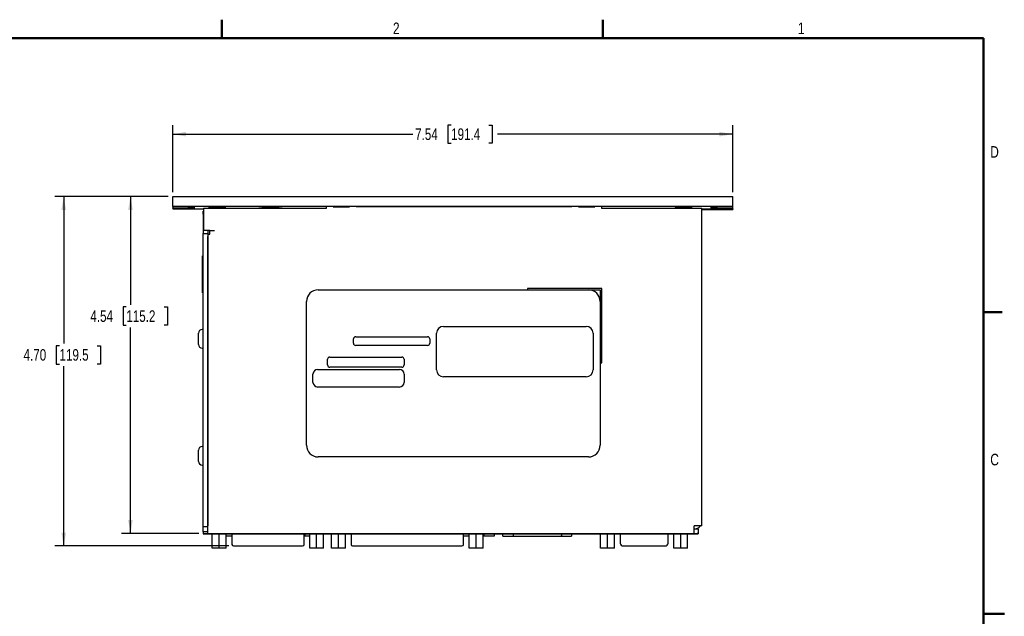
# Model space of a CAD drawing. Header units: inches. Extents: x 0.5 to 21.6, y 0.5 to 16.5.
# Tile 26 of 26: x 8.3 to 21.6, y 8.5 to 16.5. Entities that reach past the tile are written whole.
import ezdxf

# ---------------------------------------------------------------- set-up
doc = ezdxf.new("R2010")
doc.units = ezdxf.units.IN
doc.header["$MEASUREMENT"] = 0
doc.layers.add('2', color=179, linetype='Continuous')
doc.styles.add('SLDTEXTSTYLE0', font='TXT', dxfattribs={"width": 0.773196})
doc.styles.add('SLDTEXTSTYLE1', font='TXT', dxfattribs={"width": 0.75})
doc.dimstyles.new('SLDDIMSTYLE1', dxfattribs={"dimtxt": 0.156, "dimasz": 0.18, "dimexe": 0, "dimexo": 0.0625, "dimgap": 0.039, "dimtad": 0, "dimtih": 1, "dimtoh": 1, "dimrnd": 1e-09, "dimzin": 12, "dimdsep": 46, "dimtxsty": 'SLDTEXTSTYLE1', "dimsah": 1, "dimcen": 0.09, "dimadec": 0, "dimazin": 3, "dimtfac": 1, "dimtdec": 3, "dimtofl": 0, "dimtmove": 0, "dimatfit": 3, "dimfxl": 1, "dimfrac": 2, "dimtolj": 1, "dimtzin": 12, "dimarcsym": 0})
doc.dimstyles.new('SLDDIMSTYLE2', dxfattribs={"dimtxt": 0.156, "dimasz": 0.18, "dimexe": 0, "dimexo": 0.0625, "dimgap": 0.039, "dimtad": 0, "dimtih": 1, "dimtoh": 1, "dimrnd": 1e-09, "dimzin": 4, "dimdsep": 46, "dimtxsty": 'SLDTEXTSTYLE1', "dimsah": 1, "dimcen": 0.09, "dimadec": 0, "dimazin": 1, "dimtfac": 1, "dimtdec": 3, "dimtofl": 0, "dimtmove": 0, "dimatfit": 3, "dimfxl": 1, "dimfrac": 2, "dimtolj": 1, "dimtzin": 12, "dimarcsym": 0})

# ---------------------------------------------------------------- blocks, each defined once
blk = doc.blocks.new('_D_5')
at = {"layer": '2'}
for p, q in [((10.303, 14.143), (9.675, 14.143)), ((9.795, 14.143), (9.795, 12.686)), ((9.739, 12.656), (9.695, 12.656)), ((9.695, 12.656), (9.695, 12.41)), ((10.247, 12.656), (10.291, 12.656)), ((10.291, 12.656), (10.291, 12.41)), ((9.695, 12.41), (9.739, 12.41)), ((9.795, 9.606), (9.795, 12.38)), ((10.291, 12.41), (10.247, 12.41)), ((10.714, 9.606), (9.675, 9.606))]:
    blk.add_line(p, q, dxfattribs=at)
for points in [[(9.795, 14.143), (9.764, 13.963), (9.826, 13.963)], [(9.795, 9.606), (9.826, 9.786), (9.764, 9.786)]]:
    blk.add_solid(points, dxfattribs=at)
at = {"layer": '2', "char_height": 0.156, "attachment_point": 1, "style": 'SLDTEXTSTYLE1'}
for s, insert in [('4.54', (9.255, 12.611)), ('115.2', (9.739, 12.611))]:
    blk.add_mtext(s, dxfattribs=dict(at, insert=insert))
blk = doc.blocks.new('_D_6')
at = {"layer": '2'}
for p, q in [((10.303, 14.143), (8.776, 14.143)), ((8.896, 14.143), (8.896, 12.164)), ((8.84, 12.134), (8.796, 12.134)), ((8.796, 12.134), (8.796, 11.888)), ((9.348, 12.134), (9.392, 12.134)), ((9.392, 12.134), (9.392, 11.888)), ((8.796, 11.888), (8.84, 11.888)), ((8.896, 9.438), (8.896, 11.858)), ((9.392, 11.888), (9.348, 11.888)), ((11.12, 9.438), (8.776, 9.438))]:
    blk.add_line(p, q, dxfattribs=at)
for points in [[(8.896, 14.143), (8.865, 13.963), (8.927, 13.963)], [(8.896, 9.438), (8.927, 9.618), (8.865, 9.618)]]:
    blk.add_solid(points, dxfattribs=at)
at = {"layer": '2', "char_height": 0.156, "attachment_point": 1, "style": 'SLDTEXTSTYLE1'}
for s, insert in [('4.70', (8.356, 12.089)), ('119.5', (8.84, 12.089))]:
    blk.add_mtext(s, dxfattribs=dict(at, insert=insert))
blk = doc.blocks.new('_D_7')
at = {"layer": '2'}
for p, q in [((14.11, 15.106), (14.066, 15.106)), ((14.066, 15.106), (14.066, 14.86)), ((14.618, 15.106), (14.662, 15.106)), ((14.662, 15.106), (14.662, 14.86)), ((10.363, 14.203), (10.363, 15.103)), ((10.363, 14.983), (13.596, 14.983)), ((17.899, 14.983), (14.736, 14.983)), ((17.899, 14.203), (17.899, 15.103)), ((14.066, 14.86), (14.11, 14.86)), ((14.662, 14.86), (14.618, 14.86))]:
    blk.add_line(p, q, dxfattribs=at)
for points in [[(10.363, 14.983), (10.543, 14.952), (10.543, 15.014)], [(17.899, 14.983), (17.719, 15.014), (17.719, 14.952)]]:
    blk.add_solid(points, dxfattribs=at)
at = {"layer": '2', "char_height": 0.156, "attachment_point": 1, "style": 'SLDTEXTSTYLE1'}
for s, insert in [('7.54', (13.626, 15.061)), ('191.4', (14.11, 15.061))]:
    blk.add_mtext(s, dxfattribs=dict(at, insert=insert))

msp = doc.modelspace()

# ---------------------------------------------------------------- linework, layer by layer
at = {"color": 7, "linetype": 'Continuous', "lineweight": 25}
for p, q in [((10.363, 14.143), (17.899, 14.143)), ((10.363, 14.008), (10.363, 14.143)), ((17.899, 14.008), (17.899, 14.143)), ((17.899, 14.008), (10.363, 14.008)), ((10.363, 14.008), (10.363, 13.993)), ((10.363, 13.993), (10.566, 13.993)), ((10.363, 13.987), (10.363, 13.993)), ((10.363, 13.987), (10.363, 13.978)), ((10.566, 13.987), (10.363, 13.987)), ((10.363, 13.978), (10.776, 13.978)), ((10.774, 13.947), (10.776, 13.947)), ((10.774, 13.907), (10.774, 13.947)), ((10.776, 13.986), (10.776, 13.686)), ((10.776, 13.986), (10.879, 13.986)), ((10.853, 14), (10.847, 13.986)), ((10.853, 14), (11.07, 14)), ((10.853, 14), (10.853, 13.986)), ((10.879, 13.986), (12.433, 13.986)), ((11.077, 13.986), (11.07, 14)), ((11.07, 13.986), (11.07, 14)), ((12.433, 13.986), (12.433, 14.009)), ((12.524, 14.006), (12.743, 14.006)), ((12.834, 14.009), (12.834, 14.006)), ((15.733, 14.006), (12.834, 14.006)), ((15.733, 14.006), (15.733, 14.009)), ((15.824, 14.006), (16.043, 14.006)), ((16.134, 14.009), (16.134, 13.986)), ((16.134, 13.986), (17.383, 13.986)), ((17.13, 14), (17.124, 13.986)), ((17.13, 14), (17.347, 14)), ((17.13, 14), (17.13, 13.986)), ((17.354, 13.986), (17.347, 14)), ((17.347, 13.986), (17.347, 14)), ((17.383, 13.986), (17.486, 13.986)), ((17.486, 9.709), (17.486, 13.986)), ((17.486, 13.978), (17.899, 13.978)), ((17.486, 13.968), (17.899, 13.968)), ((17.695, 13.993), (17.899, 13.993)), ((17.899, 13.987), (17.695, 13.987)), ((17.899, 13.993), (17.899, 14.008)), ((17.899, 13.987), (17.899, 13.993)), ((17.899, 13.978), (17.899, 13.987)), ((17.899, 13.978), (17.899, 13.968)), ((10.774, 13.907), (10.774, 13.747)), ((10.776, 13.747), (10.774, 13.747)), ((10.774, 13.747), (10.774, 13.647)), ((10.864, 13.686), (10.776, 13.686)), ((10.834, 13.686), (10.834, 13.647)), ((10.835, 13.683), (10.835, 13.686)), ((10.836, 13.683), (10.835, 13.683)), ((10.836, 13.686), (10.836, 13.636)), ((10.864, 13.636), (10.864, 13.686)), ((10.864, 13.686), (10.924, 13.686)), ((10.879, 13.686), (10.924, 13.686)), ((10.774, 13.647), (10.834, 13.647)), ((10.774, 13.607), (10.774, 13.647)), ((10.774, 9.701), (10.774, 13.607)), ((10.834, 13.647), (10.834, 13.636)), ((10.834, 13.636), (10.834, 9.709)), ((10.834, 13.636), (10.864, 13.636)), ((10.834, 9.701), (10.834, 13.607)), ((10.766, 13.285), (10.766, 13.347)), ((10.766, 13.347), (10.774, 13.347)), ((10.766, 12.91), (10.766, 13.285)), ((10.766, 12.847), (10.766, 12.91)), ((12.32, 12.886), (15.96, 12.886)), ((16.136, 12.906), (15.136, 12.906)), ((15.136, 12.906), (15.136, 12.886)), ((15.96, 12.886), (16.116, 12.886)), ((16.116, 12.886), (16.116, 12.73)), ((16.136, 11.906), (16.136, 12.906)), ((10.766, 12.847), (10.774, 12.847)), ((12.164, 10.793), (12.164, 12.73)), ((16.116, 12.73), (16.116, 10.793)), ((10.774, 12.352), (10.761, 12.352)), ((14.008, 12.395), (15.928, 12.395)), ((10.711, 12.152), (10.711, 12.302)), ((12.795, 12.169), (12.795, 12.225)), ((12.826, 12.256), (13.792, 12.256)), ((13.823, 12.225), (13.823, 12.169)), ((13.915, 11.808), (13.915, 12.302)), ((16.021, 12.302), (16.021, 11.808)), ((10.761, 12.102), (10.774, 12.102)), ((13.792, 12.138), (12.826, 12.138)), ((12.448, 11.875), (12.448, 11.951)), ((12.479, 11.982), (13.447, 11.982)), ((13.478, 11.951), (13.478, 11.875)), ((12.314, 11.816), (13.415, 11.816)), ((13.447, 11.844), (12.479, 11.844)), ((16.116, 11.906), (16.136, 11.906)), ((12.251, 11.641), (12.251, 11.753)), ((13.478, 11.753), (13.478, 11.641)), ((15.928, 11.715), (14.008, 11.715)), ((13.415, 11.578), (12.314, 11.578)), ((10.774, 10.777), (10.761, 10.777)), ((10.711, 10.577), (10.711, 10.727)), ((15.96, 10.637), (12.32, 10.637)), ((10.761, 10.527), (10.774, 10.527)), ((10.774, 10.145), (10.772, 10.145)), ((10.772, 9.895), (10.772, 10.145)), ((10.772, 9.895), (10.774, 9.895)), ((10.774, 9.701), (10.834, 9.701)), ((10.774, 9.689), (10.774, 9.701)), ((10.774, 9.626), (10.774, 9.689)), ((10.834, 9.606), (10.834, 9.701)), ((17.486, 9.709), (17.383, 9.709)), ((17.383, 9.606), (17.383, 9.709)), ((17.436, 9.666), (17.436, 9.684)), ((10.834, 9.626), (10.774, 9.626)), ((10.774, 9.626), (10.774, 9.606)), ((10.774, 9.606), (10.774, 9.603)), ((10.774, 9.606), (10.804, 9.606)), ((10.774, 9.603), (10.804, 9.603)), ((10.804, 9.606), (17.406, 9.606)), ((10.804, 9.603), (17.406, 9.603)), ((10.864, 9.603), (10.869, 9.603)), ((10.864, 9.603), (10.864, 9.603)), ((10.869, 9.603), (10.869, 9.603)), ((10.869, 9.603), (10.881, 9.603)), ((10.881, 9.603), (10.881, 9.603)), ((10.881, 9.603), (10.895, 9.603)), ((10.895, 9.406), (10.895, 9.603)), ((10.989, 9.406), (10.989, 9.603)), ((11.082, 9.406), (11.082, 9.603)), ((11.082, 9.572), (11.161, 9.572)), ((11.155, 9.603), (11.161, 9.603)), ((11.155, 9.603), (11.155, 9.603)), ((11.161, 9.603), (11.161, 9.458)), ((11.364, 9.603), (11.413, 9.603)), ((11.364, 9.603), (11.364, 9.603)), ((11.413, 9.603), (11.413, 9.603)), ((11.424, 9.603), (11.424, 9.603)), ((11.424, 9.603), (11.475, 9.603)), ((11.475, 9.603), (11.475, 9.603)), ((11.475, 9.603), (11.476, 9.603)), ((11.476, 9.603), (11.476, 9.603)), ((11.489, 9.603), (11.54, 9.603)), ((11.489, 9.603), (11.489, 9.603)), ((11.54, 9.603), (11.54, 9.603)), ((11.54, 9.603), (11.541, 9.603)), ((11.541, 9.603), (11.541, 9.603)), ((11.555, 9.603), (11.583, 9.603)), ((11.555, 9.603), (11.555, 9.603)), ((11.583, 9.603), (11.583, 9.603)), ((11.613, 9.603), (11.613, 9.603)), ((11.624, 9.603), (11.655, 9.603)), ((11.624, 9.603), (11.624, 9.603)), ((11.655, 9.603), (11.655, 9.603)), ((11.675, 9.603), (11.675, 9.603)), ((11.679, 9.603), (11.679, 9.603)), ((11.684, 9.603), (11.684, 9.603)), ((11.684, 9.603), (11.711, 9.603)), ((11.711, 9.603), (11.711, 9.603)), ((11.711, 9.603), (11.722, 9.603)), ((11.722, 9.603), (11.722, 9.603)), ((11.722, 9.603), (11.747, 9.603)), ((11.747, 9.603), (11.747, 9.603)), ((11.752, 9.603), (11.752, 9.603)), ((11.785, 9.603), (11.785, 9.603)), ((11.814, 9.603), (11.814, 9.603)), ((11.815, 9.603), (11.815, 9.603)), ((11.826, 9.603), (11.836, 9.603)), ((11.826, 9.603), (11.826, 9.603)), ((11.836, 9.603), (11.836, 9.603)), ((11.836, 9.603), (11.87, 9.603)), ((11.87, 9.603), (11.883, 9.603)), ((11.87, 9.603), (11.87, 9.603)), ((11.883, 9.603), (11.883, 9.603)), ((11.883, 9.603), (11.883, 9.603)), ((11.883, 9.603), (11.883, 9.603)), ((12.131, 9.458), (12.131, 9.603)), ((12.131, 9.572), (12.143, 9.572)), ((12.143, 9.603), (12.143, 9.572)), ((12.143, 9.572), (12.207, 9.572)), ((12.207, 9.406), (12.207, 9.603)), ((12.3, 9.406), (12.3, 9.603)), ((12.394, 9.406), (12.394, 9.603)), ((12.442, 9.603), (12.442, 9.599)), ((12.452, 9.599), (12.442, 9.599)), ((12.501, 9.599), (12.452, 9.599)), ((12.501, 9.406), (12.501, 9.603)), ((12.595, 9.406), (12.595, 9.603)), ((12.688, 9.406), (12.688, 9.603)), ((12.699, 9.599), (12.688, 9.599)), ((12.699, 9.599), (12.699, 9.603)), ((12.739, 9.603), (12.749, 9.603)), ((12.739, 9.603), (12.739, 9.603)), ((12.749, 9.603), (12.756, 9.603)), ((12.749, 9.603), (12.749, 9.603)), ((12.757, 9.603), (12.757, 9.603)), ((12.765, 9.603), (12.765, 9.458)), ((13.226, 9.603), (13.226, 9.603)), ((13.259, 9.603), (13.259, 9.603)), ((13.287, 9.603), (13.287, 9.603)), ((13.288, 9.603), (13.288, 9.603)), ((13.296, 9.603), (13.296, 9.603)), ((13.33, 9.603), (13.33, 9.603)), ((13.365, 9.603), (13.365, 9.603)), ((13.376, 9.603), (13.387, 9.603)), ((13.376, 9.603), (13.376, 9.603)), ((13.387, 9.603), (13.387, 9.603)), ((13.387, 9.603), (13.423, 9.603)), ((13.423, 9.603), (13.423, 9.603)), ((13.423, 9.603), (13.432, 9.603)), ((13.432, 9.603), (13.432, 9.603)), ((13.441, 9.603), (13.441, 9.603)), ((13.441, 9.603), (13.498, 9.603)), ((13.498, 9.603), (13.498, 9.603)), ((13.508, 9.603), (13.508, 9.603)), ((13.508, 9.603), (13.541, 9.603)), ((13.563, 9.603), (13.563, 9.603)), ((13.566, 9.603), (13.566, 9.603)), ((13.573, 9.603), (13.573, 9.603)), ((13.608, 9.603), (13.608, 9.603)), ((13.642, 9.603), (13.642, 9.603)), ((13.653, 9.603), (13.663, 9.603)), ((13.653, 9.603), (13.653, 9.603)), ((13.663, 9.603), (13.663, 9.603)), ((13.663, 9.603), (13.699, 9.603)), ((13.699, 9.603), (13.699, 9.603)), ((14.276, 9.458), (14.276, 9.603)), ((14.276, 9.572), (14.353, 9.572)), ((14.353, 9.406), (14.353, 9.603)), ((14.447, 9.406), (14.447, 9.603)), ((14.54, 9.406), (14.54, 9.603)), ((14.54, 9.572), (14.548, 9.572)), ((14.548, 9.603), (14.548, 9.572)), ((14.548, 9.572), (14.654, 9.572)), ((14.6, 9.603), (14.6, 9.6)), ((14.611, 9.603), (14.611, 9.6)), ((14.613, 9.6), (14.613, 9.603)), ((14.635, 9.6), (14.639, 9.6)), ((14.639, 9.6), (14.639, 9.603)), ((14.642, 9.6), (14.642, 9.603)), ((14.642, 9.6), (14.646, 9.6)), ((14.644, 9.6), (14.644, 9.6)), ((14.645, 9.6), (14.645, 9.6)), ((14.646, 9.6), (14.646, 9.603)), ((14.646, 9.6), (14.678, 9.6)), ((14.647, 9.6), (14.647, 9.6)), ((14.651, 9.6), (14.651, 9.6)), ((14.654, 9.572), (14.694, 9.572)), ((14.66, 9.6), (14.66, 9.6)), ((14.678, 9.6), (14.678, 9.603)), ((14.678, 9.6), (14.681, 9.6)), ((14.68, 9.6), (14.68, 9.6)), ((14.681, 9.6), (14.694, 9.6)), ((14.683, 9.6), (14.683, 9.6)), ((14.694, 9.6), (14.694, 9.603)), ((14.694, 9.572), (14.694, 9.6)), ((14.709, 9.6), (14.709, 9.603)), ((14.711, 9.6), (14.711, 9.603)), ((14.712, 9.6), (14.712, 9.603)), ((14.712, 9.6), (14.712, 9.6)), ((14.72, 9.6), (14.72, 9.603)), ((14.722, 9.6), (14.722, 9.603)), ((14.722, 9.603), (14.722, 9.603)), ((14.724, 9.603), (14.724, 9.603)), ((14.724, 9.603), (14.784, 9.603)), ((14.724, 9.6), (14.724, 9.603)), ((14.724, 9.6), (14.727, 9.6)), ((14.727, 9.6), (14.727, 9.603)), ((14.746, 9.6), (14.746, 9.603)), ((14.761, 9.6), (14.761, 9.603)), ((14.762, 9.6), (14.762, 9.603)), ((14.766, 9.603), (14.766, 9.6)), ((14.77, 9.6), (14.77, 9.603)), ((14.77, 9.6), (14.79, 9.6)), ((14.776, 9.6), (14.776, 9.6)), ((14.784, 9.603), (14.784, 9.603)), ((14.786, 9.603), (14.786, 9.603)), ((14.79, 9.6), (14.79, 9.603)), ((14.79, 9.6), (14.792, 9.6)), ((14.792, 9.6), (14.805, 9.6)), ((14.804, 9.571), (14.804, 9.6)), ((14.804, 9.571), (14.843, 9.571)), ((14.805, 9.6), (14.805, 9.603)), ((14.807, 9.6), (14.807, 9.6)), ((14.814, 9.6), (14.814, 9.603)), ((14.816, 9.6), (14.839, 9.6)), ((14.818, 9.6), (14.818, 9.6)), ((14.828, 9.6), (14.828, 9.6)), ((14.838, 9.6), (14.838, 9.6)), ((14.839, 9.6), (14.839, 9.603)), ((14.839, 9.6), (14.86, 9.6)), ((14.843, 9.571), (14.949, 9.571)), ((14.844, 9.6), (14.844, 9.6)), ((14.849, 9.6), (14.849, 9.6)), ((14.86, 9.6), (14.86, 9.603)), ((14.86, 9.6), (14.875, 9.6)), ((14.875, 9.6), (14.875, 9.603)), ((14.875, 9.6), (14.886, 9.6)), ((14.884, 9.6), (14.884, 9.6)), ((14.886, 9.6), (14.886, 9.603)), ((14.89, 9.6), (14.89, 9.603)), ((14.89, 9.6), (14.89, 9.603)), ((14.9, 9.603), (14.9, 9.6)), ((14.911, 9.603), (14.911, 9.6)), ((14.913, 9.6), (14.913, 9.603)), ((14.935, 9.6), (14.939, 9.6)), ((14.939, 9.6), (14.939, 9.603)), ((14.942, 9.6), (14.942, 9.603)), ((14.942, 9.6), (14.946, 9.6)), ((14.944, 9.6), (14.944, 9.6)), ((14.945, 9.6), (14.945, 9.6)), ((14.946, 9.6), (14.946, 9.603)), ((14.946, 9.6), (14.978, 9.6)), ((14.947, 9.6), (14.947, 9.6)), ((14.949, 9.579), (14.949, 9.6)), ((14.949, 9.571), (14.949, 9.579)), ((14.949, 9.571), (15.595, 9.571)), ((14.951, 9.6), (14.951, 9.6)), ((14.96, 9.6), (14.96, 9.6)), ((14.978, 9.6), (14.978, 9.603)), ((14.978, 9.6), (14.981, 9.6)), ((14.98, 9.6), (14.98, 9.6)), ((14.981, 9.6), (14.994, 9.6)), ((14.983, 9.6), (14.983, 9.6)), ((14.994, 9.6), (14.994, 9.603)), ((15.009, 9.6), (15.009, 9.603)), ((15.011, 9.6), (15.011, 9.603)), ((15.012, 9.6), (15.012, 9.603)), ((15.012, 9.6), (15.012, 9.6)), ((15.02, 9.6), (15.02, 9.603)), ((15.022, 9.6), (15.022, 9.603)), ((15.022, 9.603), (15.022, 9.603)), ((15.024, 9.603), (15.024, 9.603)), ((15.024, 9.6), (15.024, 9.603)), ((15.024, 9.6), (15.027, 9.6)), ((15.027, 9.6), (15.027, 9.603)), ((15.029, 9.603), (15.029, 9.603)), ((15.042, 9.603), (15.042, 9.603)), ((15.046, 9.6), (15.046, 9.603)), ((15.061, 9.6), (15.061, 9.603)), ((15.062, 9.6), (15.062, 9.603)), ((15.066, 9.603), (15.066, 9.6)), ((15.07, 9.6), (15.07, 9.603)), ((15.07, 9.6), (15.09, 9.6)), ((15.072, 9.603), (15.072, 9.603)), ((15.076, 9.6), (15.076, 9.6)), ((15.077, 9.603), (15.077, 9.603)), ((15.077, 9.603), (15.084, 9.603)), ((15.084, 9.603), (15.084, 9.603)), ((15.085, 9.603), (15.085, 9.603)), ((15.09, 9.6), (15.09, 9.603)), ((15.09, 9.6), (15.092, 9.6)), ((15.092, 9.6), (15.105, 9.6)), ((15.105, 9.6), (15.105, 9.603)), ((15.107, 9.6), (15.107, 9.6)), ((15.114, 9.6), (15.114, 9.603)), ((15.116, 9.6), (15.139, 9.6)), ((15.118, 9.6), (15.118, 9.6)), ((15.128, 9.6), (15.128, 9.6)), ((15.138, 9.6), (15.138, 9.6)), ((15.139, 9.6), (15.139, 9.603)), ((15.139, 9.6), (15.16, 9.6)), ((15.144, 9.6), (15.144, 9.6)), ((15.149, 9.6), (15.149, 9.6)), ((15.16, 9.6), (15.16, 9.603)), ((15.16, 9.6), (15.175, 9.6)), ((15.175, 9.6), (15.175, 9.603)), ((15.175, 9.6), (15.186, 9.6)), ((15.184, 9.6), (15.184, 9.6)), ((15.186, 9.6), (15.186, 9.603)), ((15.19, 9.6), (15.19, 9.603)), ((15.19, 9.6), (15.19, 9.603)), ((15.195, 9.603), (15.195, 9.603)), ((15.195, 9.603), (15.217, 9.603)), ((15.217, 9.603), (15.249, 9.603)), ((15.217, 9.603), (15.217, 9.603)), ((15.249, 9.603), (15.249, 9.603)), ((15.315, 9.603), (15.315, 9.603)), ((15.315, 9.603), (15.326, 9.603)), ((15.326, 9.6), (15.326, 9.603)), ((15.33, 9.6), (15.326, 9.6)), ((15.332, 9.6), (15.33, 9.6)), ((15.336, 9.6), (15.332, 9.6)), ((15.336, 9.6), (15.336, 9.603)), ((15.57, 9.6), (15.336, 9.6)), ((15.371, 9.603), (15.378, 9.603)), ((15.371, 9.603), (15.371, 9.603)), ((15.378, 9.603), (15.378, 9.603)), ((15.378, 9.603), (15.406, 9.603)), ((15.406, 9.603), (15.406, 9.603)), ((15.406, 9.603), (15.424, 9.603)), ((15.424, 9.603), (15.424, 9.603)), ((15.424, 9.603), (15.429, 9.603)), ((15.429, 9.603), (15.429, 9.603)), ((15.429, 9.603), (15.449, 9.603)), ((15.449, 9.603), (15.449, 9.603)), ((15.449, 9.603), (15.458, 9.603)), ((15.458, 9.603), (15.458, 9.603)), ((15.458, 9.603), (15.477, 9.603)), ((15.477, 9.603), (15.477, 9.603)), ((15.523, 9.603), (15.523, 9.603)), ((15.557, 9.603), (15.557, 9.603)), ((15.574, 9.6), (15.57, 9.6)), ((15.592, 9.603), (15.592, 9.603)), ((15.595, 9.603), (15.595, 9.579)), ((15.595, 9.571), (15.595, 9.579)), ((15.595, 9.571), (15.689, 9.571)), ((15.604, 9.603), (15.604, 9.603)), ((15.604, 9.603), (15.614, 9.603)), ((15.614, 9.603), (15.614, 9.603)), ((15.631, 9.603), (15.631, 9.603)), ((15.649, 9.603), (15.649, 9.603)), ((15.649, 9.603), (15.659, 9.603)), ((15.659, 9.603), (15.659, 9.603)), ((15.659, 9.603), (15.668, 9.603)), ((15.668, 9.603), (15.69, 9.603)), ((15.668, 9.603), (15.668, 9.603)), ((15.689, 9.571), (15.729, 9.571)), ((15.69, 9.603), (15.69, 9.603)), ((15.69, 9.603), (15.715, 9.603)), ((15.729, 9.603), (15.729, 9.571)), ((15.732, 9.603), (15.732, 9.603)), ((15.734, 9.603), (15.734, 9.603)), ((15.735, 9.603), (15.743, 9.603)), ((15.743, 9.603), (15.743, 9.603)), ((15.743, 9.603), (15.751, 9.603)), ((15.751, 9.603), (15.751, 9.603)), ((15.764, 9.603), (15.764, 9.603)), ((15.778, 9.603), (15.778, 9.603)), ((15.778, 9.603), (15.785, 9.603)), ((15.785, 9.603), (15.797, 9.603)), ((15.785, 9.603), (15.785, 9.603)), ((15.797, 9.603), (15.797, 9.603)), ((15.797, 9.603), (15.805, 9.603)), ((15.805, 9.603), (15.805, 9.603)), ((15.805, 9.603), (15.833, 9.603)), ((15.833, 9.603), (15.833, 9.603)), ((15.833, 9.603), (15.84, 9.603)), ((15.84, 9.603), (15.85, 9.603)), ((15.84, 9.603), (15.84, 9.603)), ((15.851, 9.603), (15.851, 9.603)), ((15.852, 9.603), (15.852, 9.603)), ((15.852, 9.603), (15.867, 9.603)), ((15.867, 9.603), (15.867, 9.603)), ((15.867, 9.603), (15.877, 9.603)), ((15.877, 9.603), (15.877, 9.603)), ((15.877, 9.603), (15.892, 9.603)), ((15.892, 9.603), (15.892, 9.603)), ((15.893, 9.603), (15.893, 9.603)), ((15.894, 9.603), (15.906, 9.603)), ((15.906, 9.603), (15.906, 9.603)), ((15.906, 9.603), (15.917, 9.603)), ((15.917, 9.603), (15.917, 9.603)), ((15.922, 9.603), (15.922, 9.603)), ((15.956, 9.603), (15.956, 9.603)), ((15.961, 9.603), (15.961, 9.603)), ((15.961, 9.603), (15.968, 9.603)), ((15.968, 9.603), (15.968, 9.603)), ((15.968, 9.603), (15.995, 9.603)), ((15.995, 9.603), (15.995, 9.603)), ((15.995, 9.603), (16.014, 9.603)), ((16.014, 9.603), (16.019, 9.603)), ((16.014, 9.603), (16.014, 9.603)), ((16.019, 9.603), (16.019, 9.603)), ((16.019, 9.603), (16.039, 9.603)), ((16.039, 9.603), (16.039, 9.603)), ((16.039, 9.603), (16.048, 9.603)), ((16.048, 9.603), (16.048, 9.603)), ((16.048, 9.603), (16.067, 9.603)), ((16.067, 9.603), (16.067, 9.603)), ((16.072, 9.603), (16.072, 9.603)), ((16.072, 9.603), (16.082, 9.603)), ((16.082, 9.603), (16.116, 9.603)), ((16.082, 9.603), (16.082, 9.603)), ((16.116, 9.603), (16.116, 9.603)), ((16.116, 9.603), (16.129, 9.603)), ((16.122, 9.406), (16.122, 9.603)), ((16.129, 9.603), (16.129, 9.603)), ((16.129, 9.603), (16.13, 9.603)), ((16.13, 9.603), (16.13, 9.603)), ((16.146, 9.603), (16.156, 9.603)), ((16.146, 9.603), (16.146, 9.603)), ((16.156, 9.603), (16.156, 9.603)), ((16.171, 9.603), (16.183, 9.603)), ((16.171, 9.603), (16.171, 9.603)), ((16.183, 9.603), (16.218, 9.603)), ((16.183, 9.603), (16.183, 9.603)), ((16.216, 9.406), (16.216, 9.603)), ((16.218, 9.603), (16.218, 9.603)), ((16.218, 9.603), (16.228, 9.603)), ((16.228, 9.603), (16.228, 9.603)), ((16.23, 9.6), (16.23, 9.603)), ((16.234, 9.6), (16.23, 9.6)), ((16.467, 9.6), (16.234, 9.6)), ((16.309, 9.406), (16.309, 9.6)), ((16.312, 9.603), (16.351, 9.603)), ((16.312, 9.603), (16.312, 9.603)), ((16.351, 9.603), (16.351, 9.603)), ((16.351, 9.603), (16.352, 9.603)), ((16.352, 9.603), (16.352, 9.603)), ((16.363, 9.603), (16.363, 9.603)), ((16.363, 9.603), (16.388, 9.603)), ((16.387, 9.6), (16.387, 9.477)), ((16.405, 9.603), (16.405, 9.603)), ((16.407, 9.603), (16.407, 9.603)), ((16.417, 9.603), (16.417, 9.603)), ((16.417, 9.603), (16.442, 9.603)), ((16.459, 9.603), (16.459, 9.603)), ((16.461, 9.603), (16.461, 9.603)), ((16.467, 9.6), (16.467, 9.603)), ((16.471, 9.6), (16.467, 9.6)), ((16.473, 9.6), (16.471, 9.6)), ((16.477, 9.6), (16.473, 9.6)), ((16.477, 9.6), (16.477, 9.603)), ((16.667, 9.6), (16.667, 9.603)), ((16.671, 9.6), (16.667, 9.6)), ((16.673, 9.6), (16.671, 9.6)), ((16.677, 9.6), (16.673, 9.6)), ((16.677, 9.6), (16.677, 9.603)), ((16.764, 9.6), (16.677, 9.6)), ((16.768, 9.6), (16.764, 9.6)), ((16.768, 9.6), (16.768, 9.603)), ((16.813, 9.603), (16.846, 9.603)), ((16.813, 9.603), (16.813, 9.603)), ((16.869, 9.603), (16.869, 9.603)), ((16.872, 9.603), (16.872, 9.603)), ((16.88, 9.603), (16.88, 9.603)), ((16.882, 9.603), (16.882, 9.603)), ((16.908, 9.603), (16.908, 9.603)), ((16.935, 9.603), (16.935, 9.603)), ((16.936, 9.603), (16.936, 9.603)), ((16.945, 9.603), (16.969, 9.603)), ((16.945, 9.603), (16.945, 9.603)), ((16.969, 9.603), (16.969, 9.603)), ((16.976, 9.603), (16.976, 9.603)), ((16.978, 9.603), (16.978, 9.603)), ((17.001, 9.603), (17.001, 9.603)), ((17.017, 9.603), (17.017, 9.603)), ((17.023, 9.603), (17.044, 9.603)), ((17.023, 9.603), (17.023, 9.603)), ((17.023, 9.603), (17.023, 9.603)), ((17.03, 9.477), (17.03, 9.603)), ((17.044, 9.603), (17.052, 9.603)), ((17.044, 9.603), (17.044, 9.603)), ((17.052, 9.603), (17.071, 9.603)), ((17.052, 9.603), (17.052, 9.603)), ((17.071, 9.603), (17.071, 9.603)), ((17.076, 9.603), (17.076, 9.603)), ((17.077, 9.603), (17.088, 9.603)), ((17.077, 9.603), (17.077, 9.603)), ((17.088, 9.603), (17.088, 9.603)), ((17.088, 9.603), (17.103, 9.603)), ((17.103, 9.603), (17.103, 9.603)), ((17.103, 9.603), (17.118, 9.603)), ((17.106, 9.406), (17.106, 9.603)), ((17.118, 9.603), (17.118, 9.603)), ((17.118, 9.603), (17.129, 9.603)), ((17.129, 9.603), (17.129, 9.603)), ((17.132, 9.603), (17.132, 9.603)), ((17.141, 9.603), (17.164, 9.603)), ((17.141, 9.603), (17.141, 9.603)), ((17.164, 9.603), (17.164, 9.603)), ((17.181, 9.603), (17.181, 9.603)), ((17.181, 9.6), (17.181, 9.603)), ((17.185, 9.6), (17.181, 9.6)), ((17.256, 9.6), (17.185, 9.6)), ((17.2, 9.406), (17.2, 9.6)), ((17.256, 9.6), (17.256, 9.603)), ((17.26, 9.6), (17.256, 9.6)), ((17.262, 9.6), (17.26, 9.6)), ((17.266, 9.6), (17.262, 9.6)), ((17.266, 9.603), (17.282, 9.603)), ((17.266, 9.6), (17.266, 9.603)), ((17.284, 9.603), (17.284, 9.603)), ((17.293, 9.406), (17.293, 9.603)), ((17.302, 9.603), (17.302, 9.603)), ((17.302, 9.603), (17.303, 9.603)), ((17.303, 9.603), (17.303, 9.603)), ((17.305, 9.603), (17.305, 9.603)), ((17.318, 9.603), (17.318, 9.603)), ((17.328, 9.603), (17.328, 9.603)), ((17.345, 9.603), (17.345, 9.603)), ((17.345, 9.603), (17.348, 9.603)), ((17.349, 9.603), (17.349, 9.603)), ((17.365, 9.603), (17.365, 9.603)), ((17.365, 9.603), (17.368, 9.603)), ((17.368, 9.603), (17.368, 9.603)), ((17.373, 9.603), (17.373, 9.603)), ((17.377, 9.603), (17.381, 9.603)), ((17.436, 9.666), (17.383, 9.666)), ((17.389, 9.603), (17.389, 9.603)), ((17.398, 9.603), (17.398, 9.603)), ((17.404, 9.603), (17.404, 9.603)), ((17.406, 9.606), (17.419, 9.606)), ((17.406, 9.603), (17.436, 9.603)), ((17.436, 9.606), (17.419, 9.606)), ((17.43, 9.603), (17.43, 9.603)), ((17.436, 9.666), (17.436, 9.606)), ((17.436, 9.606), (17.436, 9.603)), ((11.18, 9.438), (11.182, 9.438)), ((11.182, 9.438), (11.201, 9.438)), ((11.201, 9.438), (11.28, 9.438)), ((11.28, 9.438), (12.012, 9.438)), ((12.012, 9.438), (12.091, 9.438)), ((12.091, 9.438), (12.111, 9.438)), ((12.111, 9.438), (12.112, 9.438)), ((12.785, 9.438), (12.786, 9.438)), ((12.786, 9.438), (12.806, 9.438)), ((12.806, 9.438), (12.885, 9.438)), ((12.885, 9.438), (14.157, 9.438)), ((14.157, 9.438), (14.236, 9.438)), ((14.236, 9.438), (14.255, 9.438)), ((14.255, 9.438), (14.256, 9.438)), ((16.466, 9.438), (16.951, 9.438)), ((10.989, 9.406), (10.895, 9.406)), ((11.082, 9.406), (10.989, 9.406)), ((12.3, 9.406), (12.207, 9.406)), ((12.394, 9.406), (12.3, 9.406)), ((12.595, 9.406), (12.501, 9.406)), ((12.688, 9.406), (12.595, 9.406)), ((14.447, 9.406), (14.353, 9.406)), ((14.54, 9.406), (14.447, 9.406)), ((16.216, 9.406), (16.122, 9.406)), ((16.309, 9.406), (16.216, 9.406)), ((17.2, 9.406), (17.106, 9.406)), ((17.293, 9.406), (17.2, 9.406))]:
    msp.add_line(p, q, dxfattribs=at)
for centre, radius, start, end in [((11.678, 13.166), 0.835, 79.2053, 100.7947), ((12.32, 12.73), 0.156, 90, 180), ((15.96, 12.73), 0.156, 0, 90), ((10.761, 12.302), 0.05, 90, 180), ((14.008, 12.302), 0.093, 90, 180), ((15.928, 12.302), 0.093, 0, 90), ((12.826, 12.225), 0.031, 90, 180), ((13.792, 12.225), 0.031, 0, 90), ((10.761, 12.152), 0.05, 180, 270), ((12.826, 12.169), 0.031, 180, 270), ((13.792, 12.169), 0.031, 270, 0), ((12.479, 11.951), 0.031, 90, 180), ((13.447, 11.951), 0.031, 360, 90), ((12.314, 11.753), 0.063, 90, 180), ((12.479, 11.875), 0.031, 180, 270), ((13.415, 11.753), 0.063, 360, 90), ((13.447, 11.875), 0.031, 270, 0), ((14.008, 11.808), 0.093, 180, 270), ((15.928, 11.808), 0.093, 270, 0), ((12.314, 11.641), 0.063, 180, 270), ((13.415, 11.641), 0.063, 270, 0), ((10.761, 10.727), 0.05, 90, 180), ((12.32, 10.793), 0.156, 180, 270), ((15.96, 10.793), 0.156, 270, 0), ((10.761, 10.577), 0.05, 180, 270), ((17.383, 9.772), 0.103, 270, 322.2911), ((11.18, 9.458), 0.0197, 180, 270), ((12.112, 9.458), 0.0197, 270, 0), ((12.785, 9.458), 0.0197, 180, 270), ((14.256, 9.458), 0.0197, 270, 0), ((16.426, 9.477), 0.0394, 180, 270), ((16.991, 9.477), 0.0394, 270, 0)]:
    msp.add_arc(centre, radius, start, end, dxfattribs=at)
for centre, start_param, end_param in [((10.566, 13.99), 4.712389, 7.853982), ((17.695, 13.99), 1.570796, 4.712389)]:
    msp.add_ellipse(centre, major_axis=(0.095, 0), ratio=0.034921, start_param=start_param, end_param=end_param, dxfattribs=at)
for points, knots in [([(14.6, 9.6), (14.6, 9.6), (14.6, 9.6), (14.603, 9.6), (14.606, 9.6), (14.608, 9.6), (14.608, 9.6)], [0, 0, 0, 0, 0.35746, 0.713541, 0.993753, 1, 1, 1, 1]), ([(14.613, 9.6), (14.614, 9.6), (14.615, 9.6), (14.62, 9.6), (14.629, 9.6), (14.635, 9.6), (14.639, 9.6)], [0, 0, 0, 0, 0.187146, 0.373747, 0.560772, 1, 1, 1, 1]), ([(14.694, 9.6), (14.696, 9.6), (14.699, 9.6), (14.704, 9.6), (14.707, 9.6), (14.709, 9.6), (14.709, 9.6)], [0, 0, 0, 0, 0.279775, 0.558853, 0.779171, 1, 1, 1, 1]), ([(14.712, 9.6), (14.714, 9.6), (14.718, 9.6), (14.719, 9.6), (14.72, 9.6)], [0, 0, 0, 0, 0.558062, 1, 1, 1, 1]), ([(14.715, 9.6), (14.715, 9.6), (14.717, 9.6), (14.718, 9.6), (14.717, 9.6), (14.717, 9.6)], [0, 0, 0, 0, 0.326556, 0.986859, 1, 1, 1, 1]), ([(14.727, 9.6), (14.727, 9.6), (14.728, 9.6), (14.731, 9.6), (14.738, 9.6), (14.743, 9.6), (14.746, 9.6)], [0, 0, 0, 0, 0.281096, 0.561039, 0.7806, 1, 1, 1, 1]), ([(14.746, 9.6), (14.748, 9.6), (14.752, 9.6), (14.759, 9.6), (14.76, 9.6), (14.761, 9.6)], [0, 0, 0, 0, 0.280114, 0.560175, 1, 1, 1, 1]), ([(14.767, 9.6), (14.766, 9.6), (14.766, 9.6), (14.767, 9.6), (14.769, 9.6), (14.769, 9.6)], [0, 0, 0, 0, 0.106943, 0.889735, 1, 1, 1, 1]), ([(14.805, 9.6), (14.806, 9.6), (14.808, 9.6), (14.812, 9.6), (14.814, 9.6), (14.813, 9.6), (14.813, 9.6)], [0, 0, 0, 0, 0.225999, 0.4517466, 0.9009662, 1, 1, 1, 1]), ([(14.888, 9.6), (14.888, 9.6), (14.889, 9.6), (14.89, 9.6), (14.89, 9.6)], [0, 0, 0, 0, 0.368464, 1, 1, 1, 1]), ([(14.9, 9.6), (14.9, 9.6), (14.9, 9.6), (14.903, 9.6), (14.906, 9.6), (14.908, 9.6), (14.908, 9.6)], [0, 0, 0, 0, 0.35746, 0.713541, 0.993753, 1, 1, 1, 1]), ([(14.913, 9.6), (14.914, 9.6), (14.915, 9.6), (14.92, 9.6), (14.929, 9.6), (14.935, 9.6), (14.939, 9.6)], [0, 0, 0, 0, 0.187146, 0.373747, 0.560772, 1, 1, 1, 1]), ([(14.994, 9.6), (14.996, 9.6), (14.999, 9.6), (15.004, 9.6), (15.007, 9.6), (15.009, 9.6), (15.009, 9.6)], [0, 0, 0, 0, 0.279775, 0.558853, 0.779171, 1, 1, 1, 1]), ([(15.012, 9.6), (15.014, 9.6), (15.018, 9.6), (15.019, 9.6), (15.02, 9.6)], [0, 0, 0, 0, 0.558062, 1, 1, 1, 1]), ([(15.015, 9.6), (15.015, 9.6), (15.017, 9.6), (15.018, 9.6), (15.017, 9.6), (15.017, 9.6)], [0, 0, 0, 0, 0.326556, 0.986859, 1, 1, 1, 1]), ([(15.027, 9.6), (15.027, 9.6), (15.028, 9.6), (15.031, 9.6), (15.038, 9.6), (15.043, 9.6), (15.046, 9.6)], [0, 0, 0, 0, 0.281096, 0.561039, 0.7806, 1, 1, 1, 1]), ([(15.046, 9.6), (15.048, 9.6), (15.052, 9.6), (15.059, 9.6), (15.06, 9.6), (15.061, 9.6)], [0, 0, 0, 0, 0.280114, 0.560175, 1, 1, 1, 1]), ([(15.067, 9.6), (15.066, 9.6), (15.066, 9.6), (15.067, 9.6), (15.069, 9.6), (15.069, 9.6)], [0, 0, 0, 0, 0.106943, 0.889735, 1, 1, 1, 1]), ([(15.072, 9.603), (15.073, 9.603), (15.075, 9.603), (15.076, 9.603), (15.077, 9.603)], [0, 0, 0, 0, 0.559696, 1, 1, 1, 1]), ([(15.105, 9.6), (15.106, 9.6), (15.108, 9.6), (15.112, 9.6), (15.114, 9.6), (15.113, 9.6), (15.113, 9.6)], [0, 0, 0, 0, 0.225999, 0.451747, 0.900966, 1, 1, 1, 1]), ([(15.188, 9.6), (15.188, 9.6), (15.189, 9.6), (15.19, 9.6), (15.19, 9.6)], [0, 0, 0, 0, 0.368464, 1, 1, 1, 1]), ([(15.85, 9.603), (15.85, 9.603), (15.851, 9.603), (15.851, 9.603), (15.851, 9.603)], [0, 0, 0, 0, 0.560033, 1, 1, 1, 1]), ([(15.851, 9.603), (15.851, 9.603), (15.851, 9.603), (15.852, 9.603), (15.852, 9.603)], [0, 0, 0, 0, 0.559793, 1, 1, 1, 1]), ([(15.892, 9.603), (15.892, 9.603), (15.893, 9.603), (15.893, 9.603), (15.893, 9.603)], [0, 0, 0, 0, 0.559983, 1, 1, 1, 1]), ([(15.893, 9.603), (15.893, 9.603), (15.893, 9.603), (15.894, 9.603), (15.894, 9.603)], [0, 0, 0, 0, 0.559991, 1, 1, 1, 1]), ([(16.426, 9.438), (16.427, 9.438), (16.428, 9.438), (16.433, 9.438), (16.438, 9.438), (16.444, 9.438), (16.453, 9.438), (16.461, 9.438), (16.466, 9.438)], [0, 0, 0, 0, 0.239443, 0.36955, 0.5, 0.630107, 0.760557, 1, 1, 1, 1]), ([(16.951, 9.438), (16.956, 9.438), (16.964, 9.438), (16.973, 9.438), (16.979, 9.438), (16.984, 9.438), (16.989, 9.438), (16.99, 9.438), (16.991, 9.438)], [0, 0, 0, 0, 0.239443, 0.36955, 0.5, 0.630107, 0.760557, 1, 1, 1, 1])]:
    msp.add_open_spline(points, degree=3, knots=knots, dxfattribs=at)
at = {"layer": '2', "color": 7, "linetype": 'Continuous', "lineweight": 50}
for p, q in [((11.025, 16.275), (11.025, 16.525)), ((16.15, 16.275), (16.15, 16.525)), ((0.775, 16.275), (21.275, 16.275)), ((21.275, 16.275), (21.275, 0.775)), ((21.525, 12.587), (21.275, 12.587)), ((21.555, 8.525), (21.275, 8.525))]:
    msp.add_line(p, q, dxfattribs=at)

# ---------------------------------------------------------------- texts
at = {"layer": '2', "char_height": 0.156, "attachment_point": 1, "style": 'SLDTEXTSTYLE0'}
for s, insert in [('2', (13.327, 16.486)), ('1', (18.777, 16.486))]:
    msp.add_mtext(s, dxfattribs=dict(at, insert=insert))
at = {"layer": '2', "color": 7, "char_height": 0.156, "attachment_point": 2, "style": 'SLDTEXTSTYLE0'}
for s, insert in [('D', (21.423, 14.822)), ('C', (21.424, 10.679))]:
    msp.add_mtext(s, dxfattribs=dict(at, insert=insert))

# ---------------------------------------------------------------- dimensions: what is measured, and where the dimension line sits
at = {"layer": '2'}
dim = msp.add_linear_dim(base=(17.899, 14.983), p1=(10.363, 14.143), p2=(17.899, 14.143), dimstyle='SLDDIMSTYLE1', dxfattribs=at)
dim.commit()
dim.dimension.update_dxf_attribs({"geometry": '_D_7', "text_midpoint": (14.166, 14.983), "dimtype": 160})
for base, p1, p2, dimstyle, picture, middle in [((8.896, 14.1432), (11.1803, 9.4383), (10.3626, 14.1432), 'SLDDIMSTYLE2', '_D_6', (8.896, 12.0108)), ((9.795, 14.143), (10.774, 9.606), (10.363, 14.143), 'SLDDIMSTYLE1', '_D_5', (9.795, 12.533))]:
    dim = msp.add_linear_dim(base=base, p1=p1, p2=p2, angle=90, dimstyle=dimstyle, dxfattribs=at)
    dim.commit()
    dim.dimension.update_dxf_attribs({"geometry": picture, "text_midpoint": middle, "dimtype": 160})

doc.saveas('drawing.dxf')
